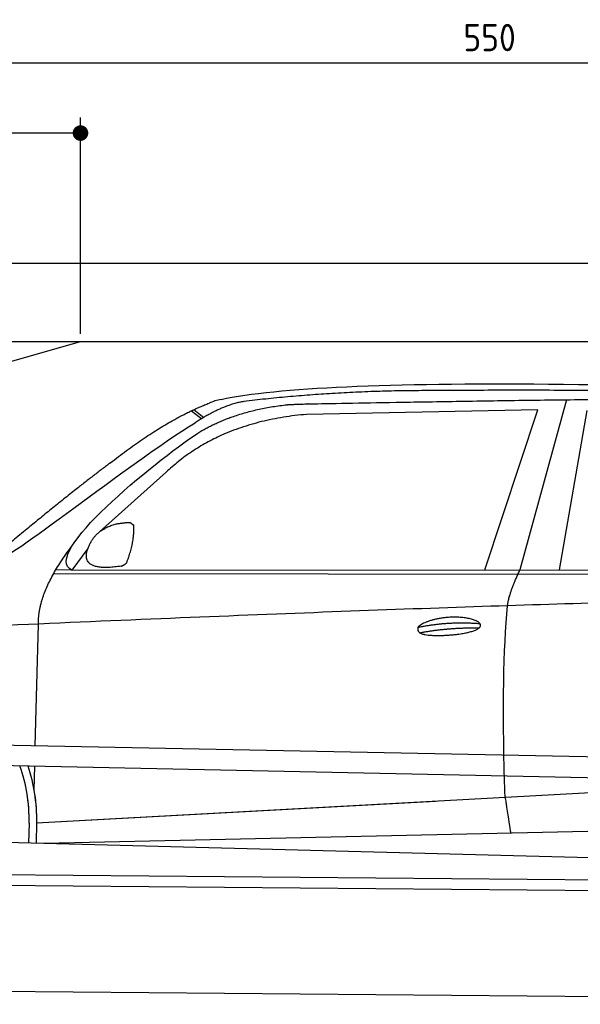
# Model space of a CAD drawing. Header units: millimetres. Extents: x -411 to 6777, y 0 to 6677.
# Tile 4 of 6: x 1744 to 3183, y 4150 to 6677. Entities that reach past the tile are written whole.
import ezdxf

# ---------------------------------------------------------------- set-up
doc = ezdxf.new("R2010")
doc.units = ezdxf.units.MM
doc.layers.add('4', color=3, linetype='Continuous')
for name, color, linetype, lineweight in [('car', 10, 'Continuous', 25), ('Freiraum', 7, 'Continuous', 25), ('Gebäude', 7, 'Continuous', 25), ('Plattform', 7, 'Continuous', 25)]:
    doc.layers.add(name, color=color, linetype=linetype, lineweight=lineweight)
doc.styles.get("Standard").update_dxf_attribs({"font": 'ISOCP.SHX'})
doc.dimstyles.new('GEN-ISO', dxfattribs={"dimscale": 20, "dimtxt": 3.5, "dimasz": 2, "dimexe": 2, "dimexo": 1, "dimgap": 1.5, "dimtad": 1, "dimdec": 1, "dimlfac": 0.1, "dimdsep": 46, "dimtxsty": 'STANDARD', "dimblk": 'PUNKT', "dimcen": 2, "dimclrd": 256, "dimclre": 256, "dimclrt": 2, "dimadec": 0, "dimazin": 0, "dimtp": 0.1, "dimtm": 0.1, "dimtfac": 0.71, "dimtdec": 1, "dimtmove": 2, "dimatfit": 3, "dimldrblk": 'PUNKT', "dimfxl": 2, "dimtolj": 1, "dimarcsym": 0})

# ---------------------------------------------------------------- blocks, each defined once
blk = doc.blocks.new('PUNKT')
at = {"layer": '4', "color": 0, "linetype": 'ByBlock'}
blk.add_line((-0.5, 0), (-1, 0), dxfattribs=at)
at = {"layer": '4', "color": 0, "linetype": 'ByBlock', "const_width": 0.5}
blk.add_lwpolyline([(-0.25, 0, 1), (0.25, 0, 1)], format="xyb", close=True, dxfattribs=at)
blk = doc.blocks.new('*D210')
at = {"layer": '4', "lineweight": -2, "transparency": 16777216}
for p, q in [((200, 5870.9), (200, 6605.8)), ((5700, 6070.9), (5700, 6605.8)), ((240, 6565.8), (5660, 6565.8))]:
    blk.add_line(p, q, dxfattribs=at)
at = {"layer": 'Defpoints', "color": 0, "transparency": 16777216}
for p in [(5700, 6565.8), (5700, 6050.9), (200, 5850.9)]:
    blk.add_point(p, dxfattribs=at)
at = {"layer": '4', "lineweight": -2, "transparency": 16777216, "xscale": 40, "yscale": 40, "zscale": 40, "rotation": 180}
blk.add_blockref('PUNKT', (200, 6565.8), dxfattribs=at)
at = {"layer": '4', "lineweight": -2, "transparency": 16777216, "xscale": 40, "yscale": 40, "zscale": 40}
blk.add_blockref('PUNKT', (5700, 6565.8), dxfattribs=at)
at = {"layer": '4', "color": 2, "transparency": 16777216, "insert": (2950, 6630.8), "char_height": 70, "attachment_point": 5}
blk.add_mtext('550', dxfattribs=at)
blk = doc.blocks.new('Car')
at = {"layer": 'car'}
for p, q in [((3095, 5730.1), (2979.7, 5292.1)), ((2132.9, 5693.1), (2159, 5672.8)), ((2138.7, 5695.9), (2164.3, 5676)), ((3021.9, 5703.7), (2428.2, 5686.3)), ((2889.6, 5291.3), (3021.9, 5703.7)), ((3081.3, 5293.1), (3148.4, 5702.9)), ((2068.7, 5534.4), (1899.3, 5380.5)), ((1870, 5337), (1829.5, 5281)), ((1829.5, 5281), (4481.3, 5306.7)), ((1782.6, 5271.7), (4425.8, 5292.7)), ((1829.5, 5281), (1788.2, 5281.7)), ((1739.4, 4829.5), (1744.7, 5142)), ((1737.5, 4716.5), (1738.6, 4777.1)), ((1744.8, 4631.9), (3613.8, 4751.2)), ((1744.8, 4631.9), (2768.3, 4697.2)), ((1725.2, 4631.1), (1724.4, 4580.7)), ((1744.8, 4631.9), (1744.1, 4580.3)), ((1764.6, 4580), (3650, 4638.6)), ((1666.2, 4581.7), (3715.1, 4547))]:
    blk.add_line(p, q, dxfattribs=at)
for centre, radius, start, end in [((2247.2, 5552.8), 174.5, 102.8736, 113.54), ((1320.7, 4637.9), 404.6, 359.0314, 20.1942), ((1320.7, 4637.9), 424.2, 359.1908, 19.1882), ((1320.7, 4637.9), 404.6, 359.0315, 10.2025), ((1320.7, 4637.9), 424.2, 359.1908, 9.6942)]:
    blk.add_arc(centre, radius, start, end, dxfattribs=at)
for points, degree in [([(2208.3, 5722.9), (2495.3, 5787.1), (3380.5, 5781.9), (4553, 5729.4)], 3), ([(2738.8, 5750.1), (2496, 5747.8), (2266.8, 5717.9)], 2), ([(3703, 5744.3), (3354.7, 5760.5), (2738.8, 5750.1)], 2), ([(1925.6, 5557.4), (2065.6, 5668.9), (2177.5, 5712.7)], 2), ([(2266.8, 5717.9), (2210.7, 5708.3), (2142.7, 5662.4)], 2), ([(2149.3, 5635.7), (2242.5, 5694.3), (2378, 5710.7)], 2), ([(2428.2, 5686.3), (2204.3, 5665), (2068.7, 5534.4)], 2), ([(1629.6, 5303.6), (1665.3, 5300.2), (1965.2, 5551.8), (2142.7, 5662.4)], 3), ([(1829.5, 5281), (1746.1, 5320.3), (2037.9, 5559.3), (2149.3, 5635.7)], 3), ([(1925.6, 5557.4), (1845, 5496.2), (1743.4, 5411.8), (1615, 5305.4), (1621, 5303.5)], 4), ([(1878.1, 5354.8), (1894.4, 5385.2), (1937, 5399.6)], 2), ([(1937, 5399.6), (1965.6, 5405.7), (1978.5, 5404.6)], 2), ([(1969.2, 5300.4), (1990.1, 5353.6), (1987.1, 5398.5)], 2), ([(1978.5, 5404.6), (1984.6, 5398.5), (1987.1, 5398.5)], 2), ([(1744.7, 5142), (1741.6, 5225.6), (1829.4, 5343.7)], 2), ([(1955.7, 5292.6), (1833.7, 5272.7), (1878.1, 5354.8)], 2), ([(1955.7, 5292.6), (1961.7, 5294.4), (1969.2, 5300.4)], 2), ([(2948.6, 5199.9), (2951.4, 5231), (2979.7, 5292.1)], 2), ([(4700.6, 5237), (3823.9, 5257.4), (1391.9, 5122.9)], 2), ([(2719, 5142.5), (2794.4, 5159.4), (2877.9, 5153.7)], 2), ([(2724, 5128.7), (2798, 5143.3), (2876, 5142.5)], 2)]:
    blk.add_open_spline(points, degree=degree, dxfattribs=at)
for points, degree, knots in [([(2378, 5710.7), (2404.5, 5713), (2544, 5716.1), (3565.2, 5745.6), (4185.4, 5744.9), (4642.4, 5576.4), (4620.3, 5402.6)], 4, [0.0821318, 0.0821318, 0.0821318, 0.0821318, 0.0821318, 0.258851, 0.508851, 1, 1, 1, 1, 1]), ([(2946.8, 4708.6), (2946.2, 4722.2), (2945.7, 4735.5), (2945.2, 4748.7), (2937.9, 4938.5), (2939, 5088.9), (2948.6, 5199.9)], 3, [0, 0, 0, 0, 0.064923, 0.064923, 0.064923, 1, 1, 1, 1]), ([(2719, 5142.5), (2723.2, 5147.6), (2744.2, 5164), (2826.9, 5184.1), (2942.2, 5148), (2833.5, 5119.4), (2748.7, 5120), (2714.4, 5123.6), (2719, 5142.5)], 5, [0, 0, 0, 0, 0, 0, 0.300106, 0.500106, 0.700106, 1, 1, 1, 1, 1, 1]), ([(2946.8, 4708.6), (2947.6, 4704), (2948.3, 4699.5), (2949, 4695.1), (2949.6, 4691.1), (2950.2, 4687.2), (2950.8, 4683.5), (2955.6, 4653.3), (2959.3, 4631.3), (2962, 4617.2)], 3, [-0.000011, -0.000011, -0.000011, -0.000011, 0.107576, 0.107576, 0.107576, 0.206414, 0.206414, 0.206414, 1, 1, 1, 1])]:
    blk.add_open_spline(points, degree=degree, knots=knots, dxfattribs=at)
blk = doc.blocks.new('_Dot')
at = {"color": 0, "linetype": 'ByBlock', "lineweight": -2}
blk.add_line((-0.5, 0), (-1, 0), dxfattribs=at)
at = {"color": 0, "linetype": 'ByBlock', "const_width": 0.5}
blk.add_lwpolyline([(-0.25, 0, 1), (0.25, 0, 1)], format="xyb", close=True, dxfattribs=at)
blk = doc.blocks.new('*D216')
at = {"layer": '4', "lineweight": -2, "transparency": 16777216}
for p, q in [((200, 5870.9), (200, 6425.7)), ((1899.7, 5870.8), (1899.7, 6425.7)), ((1859.7, 6385.7), (240, 6385.7))]:
    blk.add_line(p, q, dxfattribs=at)
at = {"layer": 'Defpoints', "color": 0, "transparency": 16777216}
for p in [(200, 6385.7), (200, 5850.9), (1899.7, 5850.8)]:
    blk.add_point(p, dxfattribs=at)
at = {"layer": '4', "lineweight": -2, "transparency": 16777216, "xscale": 40, "yscale": 40, "zscale": 40, "rotation": 180}
blk.add_blockref('_Dot', (200, 6385.7), dxfattribs=at)
at = {"layer": '4', "lineweight": -2, "transparency": 16777216, "xscale": 40, "yscale": 40, "zscale": 40}
blk.add_blockref('_Dot', (1899.7, 6385.7), dxfattribs=at)
at = {"layer": '4', "color": 2, "transparency": 16777216, "insert": (1049.8, 6450.7), "char_height": 70, "attachment_point": 5}
blk.add_mtext('170', dxfattribs=at)
blk = doc.blocks.new('Plattform OG 6200 550')
at = {"layer": 'Plattform'}
for p, q in [((5482.3, 4739.6), (348.5, 4842)), ((5481.2, 4683.6), (347.5, 4791)), ((440.2, 4493.6), (5395, 4450.4)), ((446, 4466.5), (5394.8, 4423.4)), ((5437.5, 4150), (372.6, 4194.2))]:
    blk.add_line(p, q, dxfattribs=at)
blk = doc.blocks.new('Gebäude_365_GT200')
at = {"layer": 'Freiraum'}
blk.add_lwpolyline([(200, 5600.9), (350, 5600.9), (350, 5450.9), (499.8, 5450.9), (1900, 5850.9)], dxfattribs=at)
at = {"layer": 'Gebäude'}
for p, q in [((5900, 6050.8), (0, 6050.8)), ((200, 5850.9), (5700, 5850.9))]:
    blk.add_line(p, q, dxfattribs=at)

msp = doc.modelspace()

# ---------------------------------------------------------------- block references
at = {"layer": 'car', "rotation": 359.4752422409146}
msp.add_blockref('Car', (0, 0), dxfattribs=at)
at = {"layer": 'Gebäude', "linetype": 'Continuous'}
msp.add_blockref('Gebäude_365_GT200', (0, 0), dxfattribs=at)
at = {"layer": 'Plattform'}
msp.add_blockref('Plattform OG 6200 550', (0, 0), dxfattribs=at)

# ---------------------------------------------------------------- dimensions: what is measured, and where the dimension line sits
at = {"layer": '4'}
for base, p1, p2, override, picture, middle in [((5700, 6565.8), (200, 5850.88), (5700, 6050.88), {"dimtdec": 3, "dimtolj": 0}, '*D210', (2950, 6630.8)), ((200, 6385.7), (1899.68, 5850.79), (200, 5850.88), {"dimblk1": 'Dot', "dimblk2": 'Dot', "dimsah": 1, "dimtdec": 3, "dimtolj": 0}, '*D216', (1049.84, 6450.7))]:
    dim = msp.add_linear_dim(base=base, p1=p1, p2=p2, dimstyle='GEN-ISO', override=override, dxfattribs=at)
    dim.commit()
    dim.dimension.update_dxf_attribs({"geometry": picture, "text_midpoint": middle})

doc.saveas('drawing.dxf')
